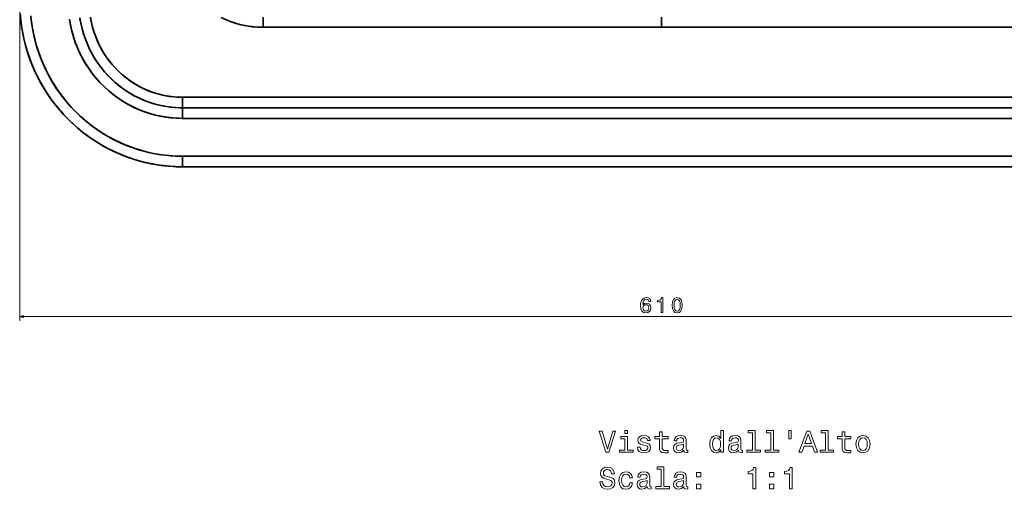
# Model space of a CAD drawing. Extents: x 290 to 1934, y 0 to 1471.
# Tile 1 of 9: x 290 to 757, y 0 to 223. Entities that reach past the tile are written whole.
import ezdxf

# ---------------------------------------------------------------- set-up
doc = ezdxf.new("R2010")
doc.units = 0

msp = doc.modelspace()

# ---------------------------------------------------------------- linework, layer by layer
at = {"color": 7, "lineweight": 13}
for p, q in [((289.55, 229.91), (289.55, 80.28)), ((289.55, 82.28), (899.45, 82.28))]:
    msp.add_line(p, q, dxfattribs=at)
at = {"color": 7, "lineweight": 35, "ltscale": 0.014136}
msp.add_line((295.28, 221.5), (295.21, 222.06), dxfattribs=at)
at = {"color": 7, "lineweight": 35, "ltscale": 0.120914}
for p, q in [((405.24, 219.66), (405.24, 224.5)), ((405.24, 219.66), (405.24, 224.5)), ((594.5, 224.5), (594.5, 219.66)), ((594.5, 219.66), (594.5, 224.5))]:
    msp.add_line(p, q, dxfattribs=at)
at = {"color": 7, "lineweight": 35}
for p, q in [((594.5, 219.66), (405.24, 219.66)), ((594.5, 219.66), (405.24, 219.66)), ((594.5, 219.66), (783.76, 219.66)), ((783.76, 219.66), (594.5, 219.66)), ((822.14, 186.43), (366.86, 186.43)), ((366.86, 186.43), (822.14, 186.43)), ((822.14, 181.43), (366.86, 181.43)), ((366.86, 181.43), (822.14, 181.43)), ((822.14, 176.43), (366.86, 176.43)), ((366.86, 176.43), (822.14, 176.43)), ((822.14, 158.43), (366.86, 158.43)), ((366.86, 158.43), (822.14, 158.43)), ((822.14, 153.43), (366.86, 153.43)), ((366.86, 153.43), (822.14, 153.43))]:
    msp.add_line(p, q, dxfattribs=at)
at = {"color": 7, "lineweight": 35, "ltscale": 0.125}
for p, q in [((366.86, 181.43), (366.86, 186.43)), ((366.86, 186.43), (366.86, 181.43)), ((366.86, 158.43), (366.86, 153.43)), ((366.86, 153.43), (366.86, 158.43))]:
    msp.add_line(p, q, dxfattribs=at)
at = {"color": 7, "lineweight": 35, "ltscale": 0.125001}
msp.add_line((366.86, 176.43), (366.86, 181.43), dxfattribs=at)
msp.add_line((366.86, 176.43), (366.86, 181.43), dxfattribs=at)
at = {"color": 7, "lineweight": 35}
for points in [[(366.86, 153.43), (363.49, 153.51), (360.13, 153.73), (356.77, 154.11), (353.44, 154.63), (350.13, 155.29), (346.86, 156.11), (343.62, 157.07), (340.43, 158.16), (337.29, 159.4), (334.21, 160.78), (331.19, 162.29), (328.18, 163.97), (325.24, 165.78), (322.39, 167.72), (319.63, 169.79), (316.96, 171.98), (314.39, 174.28), (311.92, 176.7), (309.57, 179.23), (307.33, 181.85), (305.2, 184.58), (303.29, 187.26), (301.49, 190.03), (299.81, 192.86), (298.24, 195.77), (296.8, 198.74), (295.49, 201.76), (294.3, 204.84), (293.24, 207.97), (292.31, 211.13), (291.52, 214.34), (290.86, 217.57), (290.39, 220.42), (290.02, 223.28), (289.76, 226.15)], [(294.86, 225.16), (295.24, 221.8), (295.78, 218.46), (296.46, 215.15), (297.3, 211.87), (298.28, 208.64), (299.41, 205.45), (300.68, 202.32), (302.09, 199.25), (303.63, 196.27), (305.31, 193.36), (307.11, 190.53), (309.04, 187.79), (311.1, 185.14), (313.27, 182.59), (315.56, 180.14), (317.95, 177.8), (320.45, 175.57), (323.05, 173.46), (325.73, 171.48), (328.49, 169.64), (331.33, 167.92), (334.25, 166.33), (337.24, 164.89), (340.29, 163.58), (343.4, 162.41), (346.55, 161.39), (349.75, 160.52), (352.99, 159.8), (355.74, 159.31), (358.51, 158.93), (361.29, 158.65), (364.07, 158.49), (366.86, 158.43)], [(366.86, 153.43), (363.86, 153.49), (360.87, 153.67), (357.88, 153.97), (354.91, 154.38), (351.95, 154.91), (349.02, 155.55), (346.11, 156.32), (343.59, 157.07), (341.1, 157.92), (338.65, 158.85), (336.22, 159.86), (334.62, 160.59), (333.04, 161.34), (331.48, 162.14), (329.93, 162.97), (327.31, 164.48), (324.75, 166.1), (322.26, 167.81), (319.84, 169.63), (317.48, 171.53), (315.21, 173.53), (313.01, 175.61), (311.76, 176.87), (310.55, 178.15), (309.36, 179.46), (308.2, 180.8), (307.08, 182.16), (305.98, 183.55), (303.88, 186.4), (301.92, 189.35), (300.2, 192.17), (298.61, 195.06), (297.14, 198.01), (295.79, 201.03), (294.57, 204.1), (293.48, 207.22), (292.52, 210.38), (291.69, 213.58), (291, 216.81), (290.44, 220.07), (290.02, 223.35)], [(366.86, 158.43), (363.61, 158.51), (360.35, 158.73), (357.11, 159.11), (353.89, 159.63), (350.7, 160.29), (347.54, 161.11), (344.42, 162.06), (341.35, 163.16), (338.33, 164.4), (335.37, 165.77), (332.47, 167.28), (329.59, 168.95), (326.78, 170.76), (324.06, 172.69), (321.43, 174.75), (318.9, 176.93), (316.47, 179.22), (314.14, 181.62), (311.93, 184.13), (309.84, 186.74), (307.86, 189.44), (306.03, 192.2), (304.31, 195.05), (302.73, 197.97), (301.28, 200.96), (299.97, 204.01), (298.8, 207.12), (297.76, 210.28), (296.87, 213.48), (296.12, 216.72), (295.51, 219.99), (295.05, 223.29)], [(366.86, 176.43), (366.76, 176.43), (364.09, 176.51), (361.43, 176.71), (358.78, 177.05), (356.15, 177.53), (353.55, 178.13), (350.98, 178.86), (348.45, 179.72), (345.96, 180.71), (343.53, 181.82), (341.15, 183.05), (338.72, 184.47), (336.37, 186.01), (334.1, 187.67), (331.91, 189.45), (329.83, 191.34), (327.84, 193.34), (325.95, 195.43), (324.17, 197.62), (322.51, 199.9), (320.95, 202.29), (319.51, 204.75), (318.2, 207.29), (317.02, 209.88), (315.97, 212.54), (315.06, 215.25), (314.29, 218), (313.66, 220.78), (313.17, 223.6)], [(366.86, 176.43), (365.23, 176.46), (362.4, 176.62), (359.59, 176.94), (356.79, 177.4), (354.02, 178.01), (351.29, 178.77), (348.6, 179.67), (345.96, 180.71), (343.41, 181.88), (340.93, 183.17), (338.51, 184.6), (336.17, 186.15), (333.91, 187.82), (331.74, 189.6), (329.66, 191.5), (327.68, 193.5), (325.81, 195.6), (324.05, 197.78), (322.41, 200.05), (320.88, 202.4), (319.47, 204.83), (318.18, 207.33), (317.02, 209.89), (315.99, 212.5), (315.09, 215.16), (314.32, 217.87), (313.69, 220.61), (313.2, 223.41)], [(318.15, 224.13), (318.6, 221.56), (319.19, 219.02), (319.91, 216.52), (320.75, 214.05), (321.71, 211.64), (322.79, 209.27), (323.99, 206.98), (325.3, 204.76), (326.72, 202.61), (328.24, 200.53), (329.87, 198.54), (331.6, 196.63), (333.42, 194.82), (335.34, 193.1), (337.34, 191.49), (339.42, 189.98), (341.58, 188.58), (343.81, 187.29), (346.1, 186.13), (348.45, 185.09), (350.85, 184.17), (353.29, 183.38), (355.77, 182.73), (358.18, 182.22), (360.61, 181.84), (363.06, 181.59), (365.51, 181.45), (366.86, 181.43)], [(366.86, 181.43), (366.06, 181.44), (363.52, 181.55), (361, 181.79), (358.48, 182.17), (355.99, 182.68), (353.53, 183.32), (350.99, 184.12), (348.5, 185.07), (346.07, 186.14), (343.69, 187.36), (341.39, 188.7), (339.16, 190.16), (337, 191.74), (334.94, 193.44), (332.97, 195.25), (331.08, 197.19), (329.3, 199.22), (327.62, 201.35), (326.07, 203.56), (324.63, 205.86), (323.32, 208.23), (322.13, 210.68), (321.08, 213.18), (320.16, 215.73), (319.37, 218.36), (318.72, 221.02), (318.21, 223.72)], [(323.16, 224.42), (323.63, 221.96), (324.23, 219.53), (324.96, 217.13), (325.82, 214.78), (326.81, 212.48), (327.89, 210.28), (329.09, 208.14), (330.4, 206.07), (331.82, 204.08), (333.35, 202.17), (334.97, 200.35), (336.69, 198.61), (338.5, 196.98), (340.39, 195.45), (342.4, 194), (344.49, 192.66), (346.65, 191.45), (348.87, 190.36), (351.15, 189.39), (353.47, 188.56), (355.84, 187.86), (358.2, 187.31), (360.58, 186.89), (362.98, 186.61), (365.39, 186.46), (366.86, 186.43)], [(323.26, 223.81), (323.81, 221.16), (324.52, 218.54), (325.37, 215.97), (326.37, 213.45), (327.52, 211), (328.8, 208.64), (330.21, 206.36), (331.75, 204.17), (333.42, 202.08), (335.21, 200.09), (337.11, 198.22), (339.12, 196.46), (340.16, 195.63), (341.22, 194.83), (343.27, 193.42), (345.4, 192.13), (347.59, 190.97), (349.84, 189.93), (352.14, 189.02), (354.5, 188.24), (356.89, 187.6), (359.31, 187.1), (361.76, 186.74), (364.22, 186.52), (366.69, 186.44), (366.86, 186.43)], [(385.32, 224.31), (387.64, 223.24), (390.02, 222.31), (392.48, 221.51), (394.98, 220.85), (397.51, 220.33), (400.07, 219.96), (402.65, 219.74), (405.24, 219.66)], [(405.24, 219.66), (402.56, 219.74), (399.9, 219.98), (397.26, 220.37), (394.65, 220.92), (392.07, 221.63), (389.55, 222.48), (387.07, 223.49)]]:
    msp.add_lwpolyline(points, dxfattribs=at)
at = {"color": 7, "lineweight": 13}
for points in [[(589.45, 89.4), (589.26, 90.21), (588.81, 90.82), (588.13, 91.2), (587.24, 91.33), (586.64, 91.26), (586.13, 91.07), (585.68, 90.76), (585.29, 90.32), (584.99, 89.76), (584.77, 89.08), (584.63, 88.29), (584.59, 87.39), (584.75, 85.96), (585.24, 84.92), (586.04, 84.29), (587.13, 84.08), (588.11, 84.26), (588.85, 84.74), (589.34, 85.48), (589.51, 86.43), (589.34, 87.39), (588.87, 88.13), (588.16, 88.59), (587.27, 88.75), (586.31, 88.55), (585.6, 87.98), (585.75, 89.08), (586.07, 89.88), (586.56, 90.36), (587.25, 90.52), (587.75, 90.44), (588.14, 90.22), (588.39, 89.87), (588.52, 89.4)], [(594.32, 84.28), (595.24, 84.28), (595.24, 91.33), (594.55, 91.33), (594.37, 90.72), (594.01, 90.31), (593.45, 90.06), (592.68, 89.98), (592.68, 89.27), (594.32, 89.27)], [(599.54, 87.7), (599.69, 86.12), (600.17, 84.99), (600.92, 84.3), (601.97, 84.08), (603.01, 84.3), (603.77, 84.99), (604.23, 86.12), (604.39, 87.7), (604.23, 89.28), (604.04, 89.9), (603.77, 90.42), (603.01, 91.1), (601.97, 91.33), (600.92, 91.1), (600.17, 90.41), (599.69, 89.28)], [(600.51, 87.7), (600.59, 88.92), (600.84, 89.8), (601.3, 90.32), (601.97, 90.5), (602.64, 90.32), (603.09, 89.8), (603.34, 88.92), (603.42, 87.7), (603.34, 86.47), (603.09, 85.6), (602.64, 85.08), (601.97, 84.91), (601.3, 85.08), (600.84, 85.6), (600.59, 86.47)], [(588.53, 86.42), (588.42, 85.79), (588.14, 85.3), (587.68, 84.98), (587.12, 84.88), (586.52, 84.98), (586.07, 85.29), (585.78, 85.78), (585.69, 86.41), (585.79, 87.04), (586.07, 87.51), (586.53, 87.81), (587.16, 87.93), (587.7, 87.81), (588.14, 87.52), (588.42, 87.05)], [(578.45, 28.18), (577.11, 28.18), (577.11, 26.74), (578.45, 26.74)], [(622.66, 19.03), (622.66, 17.84), (623.92, 17.84), (623.92, 28.18), (622.67, 28.18), (622.67, 24.39), (621.7, 25.49), (621.11, 25.75), (620.44, 25.85), (619.21, 25.56), (618.26, 24.76), (617.64, 23.46), (617.43, 21.71), (617.64, 19.97), (618.26, 18.66), (619.21, 17.84), (620.44, 17.56), (621.11, 17.67), (621.72, 17.93)], [(637.77, 27.12), (637.77, 18.9), (635.16, 18.9), (635.16, 17.84), (641.63, 17.84), (641.63, 18.9), (639.04, 18.9), (639.04, 28.18), (635.78, 28.18), (635.78, 27.12)], [(646.45, 27.12), (646.45, 18.9), (643.84, 18.9), (643.84, 17.84), (650.31, 17.84), (650.31, 18.9), (647.71, 18.9), (647.71, 28.18), (644.46, 28.18), (644.46, 27.12)], [(655.11, 28.2), (655.11, 24.28), (656.07, 24.28), (656.07, 28.2)], [(672.47, 27.12), (672.47, 18.9), (669.86, 18.9), (669.86, 17.84), (676.33, 17.84), (676.33, 18.9), (673.74, 18.9), (673.74, 28.18), (670.48, 28.18), (670.48, 27.12)], [(571.34, 27.85), (568.84, 19.34), (566.26, 27.85), (564.89, 27.85), (568.12, 17.84), (569.56, 17.84), (572.71, 27.85)], [(578.4, 18.9), (578.4, 25.32), (575.15, 25.32), (575.15, 24.24), (577.14, 24.24), (577.14, 18.9), (574.54, 18.9), (574.54, 17.84), (581.03, 17.84), (581.03, 18.9)], [(586.99, 22.35), (585.77, 22.64), (584.86, 22.97), (584.56, 23.65), (584.64, 24.12), (584.95, 24.47), (585.44, 24.68), (586.14, 24.77), (586.82, 24.68), (587.35, 24.42), (587.7, 24.03), (587.84, 23.52), (589.08, 23.52), (589.08, 23.54), (588.87, 24.48), (588.28, 25.22), (587.35, 25.68), (586.14, 25.85), (584.92, 25.68), (584.02, 25.2), (583.46, 24.5), (583.29, 23.6), (583.42, 22.74), (583.82, 22.13), (584.49, 21.7), (585.45, 21.4), (586.86, 21.05), (587.73, 20.69), (587.96, 20.4), (588.04, 19.97), (587.91, 19.44), (587.57, 19.03), (587.01, 18.78), (586.26, 18.69), (585.47, 18.78), (584.89, 19.08), (584.5, 19.57), (584.34, 20.25), (583.12, 20.25), (583.32, 19.09), (583.91, 18.26), (584.85, 17.75), (586.14, 17.56), (587.5, 17.75), (588.49, 18.26), (589.1, 19.06), (589.31, 20.12), (589.15, 21.02), (588.71, 21.64), (587.97, 22.05)], [(593.58, 24.24), (593.58, 20.36), (593.66, 19.11), (594.07, 18.24), (594.87, 17.74), (596.24, 17.56), (597.74, 17.64), (597.74, 18.73), (596.65, 18.65), (595.65, 18.76), (595.12, 19.12), (594.89, 19.73), (594.85, 20.58), (594.85, 24.24), (597.74, 24.24), (597.74, 25.32), (594.85, 25.32), (594.85, 27.58), (593.58, 27.58), (593.58, 25.32), (591.39, 25.32), (591.39, 24.24)], [(605.15, 18.85), (605.15, 18.8), (605.22, 18.31), (605.44, 17.97), (606.34, 17.69), (607.05, 17.81), (607.05, 18.79), (606.75, 18.75), (606.34, 18.93), (606.27, 19.51), (606.27, 23.52), (606.1, 24.54), (605.6, 25.26), (604.72, 25.69), (603.48, 25.85), (602.27, 25.68), (601.37, 25.19), (600.81, 24.42), (600.62, 23.42), (600.62, 23.33), (601.76, 23.33), (601.86, 23.93), (602.18, 24.37), (602.7, 24.63), (603.43, 24.73), (604.14, 24.65), (604.64, 24.44), (604.95, 24.06), (605.05, 23.54), (604.99, 22.94), (604.76, 22.64), (604.18, 22.49), (603.1, 22.38), (601.86, 22.12), (600.98, 21.66), (600.47, 20.94), (600.31, 19.87), (600.45, 18.92), (600.9, 18.21), (601.62, 17.77), (602.61, 17.61), (603.95, 17.91)], [(620.65, 24.71), (621.49, 24.51), (622.12, 23.95), (622.5, 23.01), (622.64, 21.71), (622.5, 20.4), (622.12, 19.47), (621.49, 18.89), (620.65, 18.7), (619.86, 18.89), (619.26, 19.47), (618.85, 20.42), (618.72, 21.71), (618.85, 23), (619.26, 23.93), (619.86, 24.51)], [(631.17, 18.85), (631.17, 18.8), (631.24, 18.31), (631.46, 17.97), (632.37, 17.69), (633.07, 17.81), (633.07, 18.79), (632.77, 18.75), (632.37, 18.93), (632.3, 19.51), (632.3, 23.52), (632.12, 24.54), (631.62, 25.26), (630.74, 25.69), (629.5, 25.85), (628.29, 25.68), (627.4, 25.19), (626.83, 24.42), (626.65, 23.42), (626.65, 23.33), (627.79, 23.33), (627.89, 23.93), (628.2, 24.37), (628.72, 24.63), (629.46, 24.73), (630.16, 24.65), (630.67, 24.44), (630.97, 24.06), (631.07, 23.54), (631.01, 22.94), (630.78, 22.64), (630.21, 22.49), (629.13, 22.38), (627.89, 22.12), (627.01, 21.66), (626.49, 20.94), (626.33, 19.87), (626.47, 18.92), (626.92, 18.21), (627.64, 17.77), (628.64, 17.61), (629.98, 17.91)], [(659.87, 17.84), (661.2, 17.84), (662.25, 20.78), (666.24, 20.78), (667.3, 17.84), (668.65, 17.84), (664.99, 27.85), (663.52, 27.85)], [(662.71, 22), (664.26, 26.41), (665.8, 22)], [(680.32, 24.24), (680.32, 20.36), (680.41, 19.11), (680.81, 18.24), (681.62, 17.74), (682.99, 17.56), (684.49, 17.64), (684.49, 18.73), (683.39, 18.65), (682.4, 18.76), (681.86, 19.12), (681.63, 19.73), (681.59, 20.58), (681.59, 24.24), (684.49, 24.24), (684.49, 25.32), (681.59, 25.32), (681.59, 27.58), (680.32, 27.58), (680.32, 25.32), (678.13, 25.32), (678.13, 24.24)], [(686.92, 21.7), (687.15, 19.94), (687.81, 18.65), (688.87, 17.84), (690.28, 17.56), (691.68, 17.84), (692.73, 18.63), (693.39, 19.93), (693.64, 21.7), (693.39, 23.46), (692.73, 24.77), (691.68, 25.56), (690.28, 25.85), (688.87, 25.56), (687.81, 24.76), (687.15, 23.46)], [(688.22, 21.71), (688.35, 23.01), (688.75, 23.95), (689.4, 24.52), (690.28, 24.73), (691.14, 24.52), (691.79, 23.96), (692.19, 23.01), (692.34, 21.71), (692.19, 20.4), (691.79, 19.45), (691.14, 18.88), (690.28, 18.69), (689.4, 18.88), (688.75, 19.45), (688.35, 20.4)], [(605, 20.55), (604.83, 19.8), (604.37, 19.22), (603.68, 18.85), (602.83, 18.72), (602.28, 18.79), (601.89, 19.02), (601.65, 19.42), (601.57, 19.99), (601.63, 20.49), (601.86, 20.85), (602.79, 21.25), (603.95, 21.43), (605, 21.77)], [(631.03, 20.55), (630.85, 19.8), (630.39, 19.22), (629.7, 18.85), (628.85, 18.72), (628.3, 18.79), (627.91, 19.02), (627.67, 19.42), (627.6, 19.99), (627.66, 20.49), (627.89, 20.85), (628.81, 21.25), (629.98, 21.43), (631.03, 21.77)], [(566.56, 3.86), (565.25, 3.86), (565.54, 2.33), (566.26, 1.21), (567.37, 0.53), (568.87, 0.29), (570.35, 0.52), (571.46, 1.15), (572.17, 2.15), (572.43, 3.46), (572.21, 4.64), (571.6, 5.4), (570.62, 5.91), (569.31, 6.28), (568.19, 6.56), (567.45, 6.87), (567.04, 7.33), (566.91, 8.05), (567.04, 8.7), (567.41, 9.19), (567.99, 9.52), (568.78, 9.64), (569.59, 9.5), (570.22, 9.11), (570.64, 8.46), (570.84, 7.58), (572.15, 7.58), (572.15, 7.61), (571.92, 8.96), (571.24, 9.97), (570.18, 10.61), (568.74, 10.82), (567.44, 10.61), (566.43, 10), (565.78, 9.06), (565.55, 7.85), (565.74, 6.77), (566.29, 6.04), (567.15, 5.55), (568.33, 5.17), (569.5, 4.84), (570.38, 4.52), (570.91, 4.06), (571.1, 3.31), (570.93, 2.55), (570.48, 1.97), (569.8, 1.61), (568.92, 1.5), (567.94, 1.66), (567.19, 2.12), (566.72, 2.87)], [(594.4, 9.84), (594.4, 1.63), (591.79, 1.63), (591.79, 0.56), (598.26, 0.56), (598.26, 1.63), (595.67, 1.63), (595.67, 10.91), (592.41, 10.91), (592.41, 9.84)], [(637.97, 0.56), (639.28, 0.56), (639.28, 10.63), (638.3, 10.63), (638.04, 9.76), (637.53, 9.16), (636.73, 8.82), (635.64, 8.7), (635.64, 7.68), (637.97, 7.68)], [(655.32, 0.56), (656.63, 0.56), (656.63, 10.63), (655.65, 10.63), (655.39, 9.76), (654.87, 9.16), (654.08, 8.82), (652.99, 8.7), (652.99, 7.68), (655.32, 7.68)], [(579.46, 5.73), (580.71, 5.73), (580.45, 6.89), (579.83, 7.8), (578.87, 8.36), (577.61, 8.57), (576.23, 8.29), (575.18, 7.48), (574.51, 6.17), (574.28, 4.41), (574.5, 2.67), (575.15, 1.37), (576.17, 0.56), (577.57, 0.29), (578.81, 0.5), (579.77, 1.11), (580.44, 2.06), (580.72, 3.33), (579.51, 3.33), (579.3, 2.52), (578.89, 1.92), (578.32, 1.54), (577.61, 1.43), (576.73, 1.61), (576.1, 2.19), (575.71, 3.13), (575.58, 4.45), (575.71, 5.75), (576.11, 6.69), (576.76, 7.26), (577.61, 7.46), (578.36, 7.33), (578.92, 7), (579.3, 6.46)], [(587.8, 1.57), (587.8, 1.53), (587.87, 1.04), (588.09, 0.69), (589, 0.42), (589.7, 0.53), (589.7, 1.51), (589.4, 1.47), (589, 1.66), (588.92, 2.23), (588.92, 6.24), (588.75, 7.26), (588.25, 7.98), (587.37, 8.42), (586.13, 8.57), (584.92, 8.4), (584.02, 7.91), (583.46, 7.15), (583.28, 6.14), (583.28, 6.05), (584.41, 6.05), (584.51, 6.66), (584.83, 7.09), (585.35, 7.35), (586.09, 7.45), (586.79, 7.38), (587.3, 7.16), (587.6, 6.79), (587.7, 6.27), (587.64, 5.66), (587.41, 5.36), (586.83, 5.22), (585.75, 5.1), (584.51, 4.84), (583.64, 4.38), (583.12, 3.66), (582.96, 2.59), (583.1, 1.64), (583.55, 0.94), (584.27, 0.49), (585.26, 0.33), (586.6, 0.63)], [(605.15, 1.57), (605.15, 1.53), (605.22, 1.04), (605.44, 0.69), (606.34, 0.42), (607.05, 0.53), (607.05, 1.51), (606.75, 1.47), (606.34, 1.66), (606.27, 2.23), (606.27, 6.24), (606.1, 7.26), (605.6, 7.98), (604.72, 8.42), (603.48, 8.57), (602.27, 8.4), (601.37, 7.91), (600.81, 7.15), (600.62, 6.14), (600.62, 6.05), (601.76, 6.05), (601.86, 6.66), (602.18, 7.09), (602.7, 7.35), (603.43, 7.45), (604.14, 7.38), (604.64, 7.16), (604.95, 6.79), (605.05, 6.27), (604.99, 5.66), (604.76, 5.36), (604.18, 5.22), (603.1, 5.1), (601.86, 4.84), (600.98, 4.38), (600.47, 3.66), (600.31, 2.59), (600.45, 1.64), (600.9, 0.94), (601.62, 0.49), (602.61, 0.33), (603.95, 0.63)], [(611.21, 6.15), (613.2, 6.15), (613.2, 8.3), (611.21, 8.3)], [(645.91, 6.15), (647.9, 6.15), (647.9, 8.3), (645.91, 8.3)], [(587.66, 3.27), (587.48, 2.52), (587.02, 1.95), (586.33, 1.57), (585.48, 1.44), (584.93, 1.51), (584.54, 1.74), (584.3, 2.15), (584.23, 2.71), (584.28, 3.21), (584.51, 3.57), (585.44, 3.98), (586.6, 4.15), (587.66, 4.5)], [(605, 3.27), (604.83, 2.52), (604.37, 1.95), (603.68, 1.57), (602.83, 1.44), (602.28, 1.51), (601.89, 1.74), (601.65, 2.15), (601.57, 2.71), (601.63, 3.21), (601.86, 3.57), (602.79, 3.98), (603.95, 4.15), (605, 4.5)], [(611.21, 0.56), (613.2, 0.56), (613.2, 2.71), (611.21, 2.71)], [(645.91, 0.56), (647.9, 0.56), (647.9, 2.71), (645.91, 2.71)]]:
    msp.add_lwpolyline(points, close=True, dxfattribs=at)
msp.add_lwpolyline([(291.49, 82.8), (289.55, 82.28), (291.49, 81.77)], dxfattribs=at)
at = {"color": 7, "lineweight": 35}
for centre, radius, start, end in [((369.15, 231.91), 74.6, 187.5852, 190.4371), ((368.04, 231.39), 73.36, 216.441, 218.0885), ((367, 230.1), 71.69, 240.8322, 252.6708), ((366.92, 229.87), 71.44, 252.6596, 253.3874)]:
    msp.add_arc(centre, radius, start, end, dxfattribs=at)

doc.saveas('drawing.dxf')
